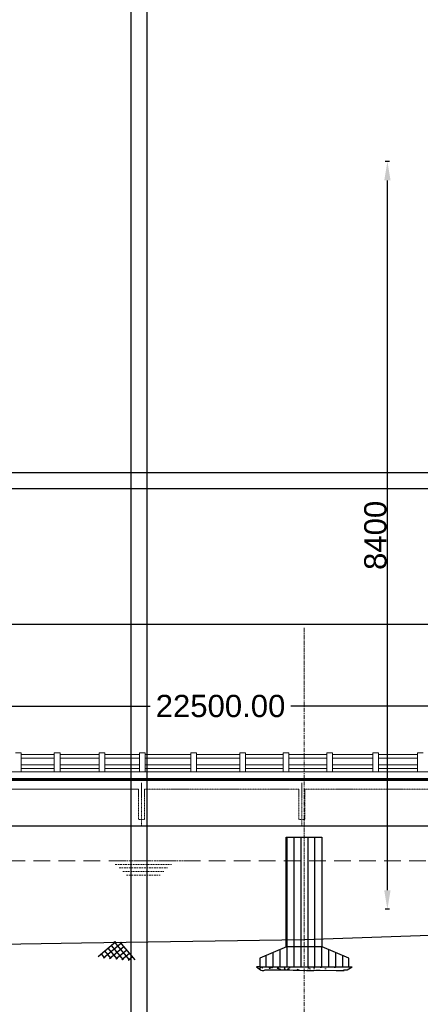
# Model space of a CAD drawing. Header units: inches. Extents: x 4599583 to 15517275, y 2817812 to 28133222499.
# Tile 35 of 95: x 4853412 to 4871409, y 28133021824 to 28133066069. Entities that reach past the tile are written whole.
import ezdxf

# ---------------------------------------------------------------- set-up
doc = ezdxf.new("R2010")
doc.units = ezdxf.units.IN
doc.header["$MEASUREMENT"] = 0
for name, pattern in [('CENTER', [2, 1.25, -0.25, 0.25, -0.25]), ('DASHED', [0.75, 0.5, -0.25]), ('DASHED2', [0.375, 0.25, -0.125]), ('HIDDEN', [0.375, 0.25, -0.125])]:
    doc.linetypes.add(name, pattern=pattern)
for name, color, linetype in [('3', 201, 'Continuous'), ('CENTER', 3, 'CENTER'), ('CHAINAGE', 7, 'Continuous'), ('CHNGE', 31, 'Continuous'), ('DRG', 210, 'Continuous')]:
    doc.layers.add(name, color=color, linetype=linetype)
for name, color, linetype, lineweight in [('CEN', 3, 'CENTER', 13), ('GL', 5, 'Continuous', 30), ('HATCH', 6, 'Continuous', 9), ('PITCH', 8, 'Continuous', 5), ('STR', 7, 'Continuous', 25), ('SYM', 8, 'Continuous', 5)]:
    doc.layers.add(name, color=color, linetype=linetype, lineweight=lineweight)
doc.styles.add('ROMANS', font='arial.ttf')
doc.dimstyles.new('ROMANS', dxfattribs={"dimtxt": 1000, "dimasz": 850, "dimexe": 100, "dimexo": 100, "dimgap": 25, "dimtad": 1, "dimdec": 0, "dimzin": 9, "dimdsep": 46, "dimtxsty": 'ROMANS', "dimcen": 325, "dimclrd": 4, "dimclre": 4, "dimclrt": 6, "dimadec": 0, "dimazin": 0, "dimtfac": 1, "dimtdec": 0, "dimtmove": 0, "dimatfit": 3, "dimfxl": 1, "dimtolj": 1, "dimtzin": 9, "dimarcsym": 0})
doc.dimstyles.new('Standard$0', dxfattribs={"dimtxt": 60, "dimasz": 60, "dimexe": 60, "dimexo": 60, "dimgap": 25, "dimtad": 0, "dimtih": 1, "dimtoh": 1, "dimlfac": -0.001, "dimzin": 0, "dimdsep": 46, "dimtxsty": 'ROMANS', "dimcen": 30, "dimclrd": 256, "dimclre": 256, "dimclrt": 4, "dimadec": 0, "dimazin": 0, "dimtfac": 1, "dimtix": 1, "dimtofl": 0, "dimtmove": 0, "dimatfit": 0, "dimfxl": 1, "dimtolj": 1, "dimtzin": 0, "dimlwd": -1, "dimlwe": -1, "dimarcsym": 0})
pattern_1 = [(90, (-1021760.13, 28133963954.07), (-312.5, 6e-14), [])]

# ---------------------------------------------------------------- blocks, each defined once
blk = doc.blocks.new('*D27')
at = {"layer": 'Defpoints', "color": 0, "transparency": 16777216}
for p in [(4869931, 28133059696), (4874343, 28133059696), (4874343, 28133026097)]:
    blk.add_point(p, dxfattribs=at)
at = {"layer": 'STR', "color": 4, "lineweight": -2, "transparency": 16777216}
for p, q in [((4870031, 28133059696), (4869831, 28133059696)), ((4869931, 28133026947), (4869931, 28133058846)), ((4870031, 28133026097), (4869831, 28133026097))]:
    blk.add_line(p, q, dxfattribs=at)
at = {"layer": 'STR', "color": 4, "transparency": 16777216}
for points in [[(4869789, 28133058846), (4870073, 28133058846), (4869931, 28133059696)], [(4869789, 28133026947), (4870073, 28133026947), (4869931, 28133026097)]]:
    blk.add_solid(points, dxfattribs=at)
at = {"layer": 'STR', "color": 6, "transparency": 16777216, "insert": (4869395, 28133042897), "char_height": 1000, "attachment_point": 5, "rotation": 90, "style": 'ROMANS'}
blk.add_mtext('\\A1;8400', dxfattribs=at)
blk = doc.blocks.new('*D64')
at = {"layer": 'Defpoints', "color": 0, "transparency": 16777216}
for p in [(4896184, 28133038893), (4626184, 28133036143), (4896184, 28133036143)]:
    blk.add_point(p, dxfattribs=at)
at = {"layer": 'DRG', "color": 4, "lineweight": -2, "transparency": 16777216}
for p, q in [((4626184, 28133036193), (4626184, 28133038943)), ((4896184, 28133036193), (4896184, 28133038943)), ((4627134, 28133038893), (4703863, 28133038893)), ((4895234, 28133038893), (4818506, 28133038893))]:
    blk.add_line(p, q, dxfattribs=at)
at = {"layer": 'DRG', "color": 4, "transparency": 16777216}
for points in [[(4627134, 28133039051), (4627134, 28133038734), (4626184, 28133038893)], [(4895234, 28133039051), (4895234, 28133038734), (4896184, 28133038893)]]:
    blk.add_solid(points, dxfattribs=at)
at = {"layer": 'DRG', "color": 6, "transparency": 16777216, "insert": (4761184, 28133038893), "char_height": 1050, "attachment_point": 5, "style": 'ROMANS'}
blk.add_mtext('\\A1;{\\fTimes New Roman|b0|i0|c0|p18;\\H1.4286x;TOTAL LENGTH OF BRIDGE BETWEEN FACE OF DIRT WALLS 270.000 MTS. (12 SPANS @ 22.500 MTS. C/C EACH)}', dxfattribs=at)
blk = doc.blocks.new('*D70')
at = {"layer": 'Defpoints', "color": 0, "transparency": 16777216}
for p in [(4873684, 28133035224), (4851184, 28133033928), (4873684, 28133033928)]:
    blk.add_point(p, dxfattribs=at)
at = {"layer": 'DRG', "color": 4, "lineweight": -2, "transparency": 16777216}
for p, q in [((4851184, 28133033978), (4851184, 28133035274)), ((4852084, 28133035224), (4859275, 28133035224)), ((4872784, 28133035224), (4865594, 28133035224)), ((4873684, 28133033978), (4873684, 28133035274))]:
    blk.add_line(p, q, dxfattribs=at)
at = {"layer": 'DRG', "color": 4, "transparency": 16777216}
for points in [[(4852084, 28133035374), (4852084, 28133035074), (4851184, 28133035224)], [(4872784, 28133035374), (4872784, 28133035074), (4873684, 28133035224)]]:
    blk.add_solid(points, dxfattribs=at)
at = {"layer": 'DRG', "color": 6, "transparency": 16777216, "insert": (4862434, 28133035224), "char_height": 1000, "attachment_point": 5, "style": 'ROMANS'}
blk.add_mtext('\\A1;22500.00', dxfattribs=at)
blk = doc.blocks.new('A$C691546F7')
at = {"layer": 'GL', "color": 71}
for p, q in [((0, 24), (545, 569)), ((181, 0), (749, 569)), ((641, 0), (308, 332)), ((385, 0), (820, 435)), ((846, 0), (411, 435)), ((1050, 0), (481, 569)), ((590, 0), (922, 332)), ((232, 0), (104, 128)), ((436, 0), (206, 230)), ((999, 0), (1127, 128))]:
    blk.add_line(p, q, dxfattribs=at)
for points in [[(1231, 24), (686, 569)], [(794, 0), (1025, 230)]]:
    blk.add_lwpolyline(points, dxfattribs=at)
blk = doc.blocks.new('*D103')
at = {"layer": 'Defpoints', "color": 0, "transparency": 16777216}
for p in [(4869931, 28133059696), (4874343, 28133059696), (4874343, 28133026097)]:
    blk.add_point(p, dxfattribs=at)
at = {"layer": 'STR', "color": 4, "lineweight": -2, "transparency": 16777216}
for p, q in [((4870031, 28133059696), (4869831, 28133059696)), ((4869931, 28133026947), (4869931, 28133058846)), ((4870031, 28133026097), (4869831, 28133026097))]:
    blk.add_line(p, q, dxfattribs=at)
at = {"layer": 'STR', "color": 4, "transparency": 16777216}
for points in [[(4869789, 28133058846), (4870073, 28133058846), (4869931, 28133059696)], [(4869789, 28133026947), (4870073, 28133026947), (4869931, 28133026097)]]:
    blk.add_solid(points, dxfattribs=at)
at = {"layer": 'STR', "color": 6, "transparency": 16777216, "insert": (4869395, 28133042897), "char_height": 1000, "attachment_point": 5, "rotation": 90, "style": 'ROMANS'}
blk.add_mtext('\\A1;8400', dxfattribs=at)
blk = doc.blocks.new('*D162')
at = {"layer": 'Defpoints', "color": 0, "transparency": 16777216}
for p in [(4869931, 28133059696), (4874343, 28133059696), (4874343, 28133026097)]:
    blk.add_point(p, dxfattribs=at)
at = {"layer": 'STR', "color": 4, "lineweight": -2, "transparency": 16777216}
for p, q in [((4870031, 28133059696), (4869831, 28133059696)), ((4869931, 28133026947), (4869931, 28133058846)), ((4870031, 28133026097), (4869831, 28133026097))]:
    blk.add_line(p, q, dxfattribs=at)
at = {"layer": 'STR', "color": 4, "transparency": 16777216}
for points in [[(4869789, 28133058846), (4870073, 28133058846), (4869931, 28133059696)], [(4869789, 28133026947), (4870073, 28133026947), (4869931, 28133026097)]]:
    blk.add_solid(points, dxfattribs=at)
at = {"layer": 'STR', "color": 6, "transparency": 16777216, "insert": (4869395, 28133042897), "char_height": 1000, "attachment_point": 5, "rotation": 90, "style": 'ROMANS'}
blk.add_mtext('\\A1;8400', dxfattribs=at)

msp = doc.modelspace()

# ---------------------------------------------------------------- hatches: boundary and pattern name
at = {"layer": 'CHNGE', "linetype": 'Continuous'}
h = msp.add_hatch(dxfattribs=at)
h.set_pattern_fill('ANSI31', color=8, scale=2500, angle=45, style=0)
h.set_pattern_definition(pattern_1)
h.paths.add_polyline_path([(4866984.369, 28133026579.188), (4866194.369, 28133026657.714), (4866194.369, 28133024405.073), (4866984.369, 28133024405.073)])
h.paths.add_polyline_path([(4866174.369, 28133026659.702), (4865384.369, 28133026738.228), (4865384.369, 28133024405.073), (4866174.369, 28133024405.073)])
h.paths.add_polyline_path([(4866174.369, 28133029329.074), (4865384.369, 28133029329.074), (4865384.369, 28133026738.228), (4866174.369, 28133026659.702)])
h.paths.add_polyline_path([(4866984.369, 28133029329.074), (4866194.369, 28133029329.074), (4866194.369, 28133026657.714), (4866984.369, 28133026579.188)])
h = msp.add_hatch(dxfattribs=at)
h.set_pattern_fill('ANSI31', color=8, scale=2500, angle=45, style=0)
h.set_pattern_definition(pattern_1)
h.paths.add_polyline_path([(4865384.369, 28133026579.188), (4866174.369, 28133026657.714), (4866174.369, 28133024405.073), (4865384.369, 28133024405.073)])
h.paths.add_polyline_path([(4866194.369, 28133026659.702), (4866984.369, 28133026738.228), (4866984.369, 28133024405.073), (4866194.369, 28133024405.073)])
h.paths.add_polyline_path([(4866194.369, 28133029329.074), (4866984.369, 28133029329.074), (4866984.369, 28133026738.228), (4866194.369, 28133026659.702)])
h.paths.add_polyline_path([(4865384.369, 28133029329.074), (4866174.369, 28133029329.074), (4866174.369, 28133026657.714), (4865384.369, 28133026579.188)])
h = msp.add_hatch(dxfattribs=at)
h.set_pattern_fill('ANSI31', color=8, scale=2500, angle=45, style=0)
h.set_pattern_definition(pattern_1)
h.paths.add_polyline_path([(4866184.369, 28133024405.073), (4865394.37, 28133024405.073), (4864194.371, 28133023905.073), (4864194.371, 28133023505.074), (4866184.369, 28133023505.074)])
h.paths.add_polyline_path([(4868194.367, 28133023905.073), (4866994.368, 28133024405.073), (4866184.369, 28133024405.073), (4866184.369, 28133023505.074), (4868194.367, 28133023505.074)])
at = {"layer": 'HATCH', "ltscale": 200}
h = msp.add_hatch(dxfattribs=at)
h.set_pattern_fill('AR-CONC', color=256, scale=79.99992, style=0)
h.set_pattern_definition([(50, (4422160.63, 28133219072.55), (573.80757, -50.20166), [59.99994, -659.99934]), (355, (4422160.63, 28133219072.55), (-111.00096, 601.7531), [47.99995, -527.9995]), (100.4514, (4422208.45, 28133219068.37), (462.80704, 551.5511), [50.9921, -560.9131]), (46.1842, (4422160.6, 28133219232.55), (853.792, -132.4151), [89.9999, -989.999]), (96.6356, (4422231.8, 28133219221.5), (747.7294, 779.2935), [76.4882, -841.3696]), (351.1842, (4422160.6, 28133219232.55), (747.7288, 779.2941), [72, -791.9992]), (21, (4422240.63, 28133219192.55), (477.52516, -322.0948), [59.99994, -659.99934]), (326, (4422240.63, 28133219192.55), (194.6521, 580.11946), [47.99995, -527.9995]), (71.4514, (4422280.4, 28133219165.7), (672.1774, 258.02414), [50.9921, -560.9131]), (37.5, (4422160.63, 28133219072.55), (9.727875, 266.31482), [0, -521.59948, 0, -535.99946, 0, -529.99947]), (7.5, (4422160.63, 28133219072.55), (210.45542, 315.52905), [0, -305.5997, 0, -509.5995, 0, -201.9998]), (327.5, (4421982.23, 28133219072.55), (427.05752, -18.04388), [0, -199.9998, 0, -623.99938, 0, -827.99917]), (317.5, (4421902.23, 28133219072.55), (466.54847, 80.0839), [0, -259.99974, 0, -414.3996, 0, -587.9994])])
h.paths.add_polyline_path([(4868194.367, 28133023505.074), (4866194.369, 28133023505.074), (4866194.369, 28133023348.749), (4866291.653, 28133023346.435), (4866631.423, 28133023346.435), (4866760.248, 28133023353.363), (4866912.797, 28133023360.291), (4867632.875, 28133023339.506), (4867990.897, 28133023339.506), (4867960.887, 28133023353.363), (4867999.481, 28133023367.718), (4868082.183, 28133023368.815), (4868128.067, 28133023371.637)])
h.paths.add_polyline_path([(4866194.369, 28133023505.074), (4864194.371, 28133023505.074), (4864231.554, 28133023370.457), (4864241.835, 28133023353.363), (4864309.006, 28133023346.435), (4864376.178, 28133023346.435), (4864435.861, 28133023374.148), (4865531.826, 28133023374.148), (4865698.244, 28133023353.363), (4866000.421, 28133023353.363), (4866194.369, 28133023348.749)])

# ---------------------------------------------------------------- linework, layer by layer
at = {"layer": '3', "color": 87, "linetype": 'HIDDEN', "lineweight": 5, "ltscale": 50}
for p, q in [((4851884.369, 28133031487.508), (4858719.774, 28133031487.508)), ((4858754.369, 28133031487.508), (4851884.369, 28133031487.508)), ((4858754.369, 28133030122.508), (4858754.369, 28133031487.508)), ((4859014.369, 28133030122.508), (4859014.369, 28133031487.508)), ((4865954.369, 28133031487.508), (4859014.369, 28133031487.508)), ((4865954.369, 28133030122.508), (4865954.369, 28133031487.508)), ((4865954.369, 28133030122.508), (4865954.369, 28133031487.508)), ((4866214.369, 28133030122.508), (4866214.369, 28133031487.508)), ((4872984.369, 28133031487.508), (4866214.369, 28133031487.508)), ((4866214.369, 28133030122.508), (4866214.369, 28133031487.508)), ((4872984.369, 28133031487.508), (4866214.369, 28133031487.508)), ((4859014.369, 28133030122.508), (4858754.369, 28133030122.508)), ((4866214.369, 28133030122.508), (4865954.369, 28133030122.508))]:
    msp.add_line(p, q, dxfattribs=at)
at = {"layer": 'CEN', "ltscale": 150}
msp.add_line((4866184.369, 28133038738.641), (4866184.369, 28133016844.641), dxfattribs=at)
at = {"layer": 'CEN', "ltscale": 10}
for p, q in [((4858884.369, 28133029872.508), (4858884.369, 28133031772.508)), ((4866084.369, 28133029872.508), (4866084.369, 28133031772.508)), ((4866084.369, 28133029872.508), (4866084.369, 28133031772.508))]:
    msp.add_line(p, q, dxfattribs=at)
at = {"layer": 'CENTER', "color": 0, "linetype": 'Continuous'}
for points in [[(4858424.256, 28133213744.234), (5176630.692, 28133213744.234), (5176630.692, 28133006016.324), (4858424.256, 28133006016.324)], [(4858424.256, 28133213744.234), (5176630.692, 28133213744.234), (5176630.692, 28133006016.324), (4858424.256, 28133006016.324)], [(4858424.256, 28133213744.234), (5176630.692, 28133213744.234), (5176630.692, 28133006016.324), (4858424.256, 28133006016.324)], [(4599583.245, 28133045717.461), (4917789.681, 28133045717.461), (4917789.681, 28132837989.552), (4599583.245, 28132837989.552)]]:
    msp.add_lwpolyline(points, close=True, dxfattribs=at)
at = {"layer": 'CHAINAGE', "linetype": 'ByBlock'}
for p, q in [((4851204.369, 28133031897.508), (4873664.369, 28133031897.508)), ((4873664.369, 28133029822.508), (4851204.369, 28133029822.508))]:
    msp.add_line(p, q, dxfattribs=at)
at = {"layer": 'CHNGE', "color": 50}
for points in [[(4859134.88, 28133213033.61), (5175920.068, 28133213033.61), (5175920.068, 28133006726.948), (4859134.88, 28133006726.948)], [(4859134.88, 28133213033.61), (5175920.068, 28133213033.61), (5175920.068, 28133006726.948), (4859134.88, 28133006726.948)], [(4859134.88, 28133213033.61), (5175920.068, 28133213033.61), (5175920.068, 28133006726.948), (4859134.88, 28133006726.948)], [(4600293.869, 28133045006.838), (4917079.057, 28133045006.838), (4917079.057, 28132838700.176), (4600293.869, 28132838700.176)]]:
    msp.add_lwpolyline(points, close=True, dxfattribs=at)
at = {"layer": 'GL', "lineweight": 30}
msp.add_lwpolyline([(4846184.369, 28133024427.508), (4856184.369, 28133024587.508), (4866184.369, 28133024737.508), (4876184.369, 28133025077.508), (4886184.369, 28133025297.508), (4896184.369, 28133028952.508), (4906184.369, 28133029232.508), (4916184.369, 28133029412.508)], dxfattribs=at)
at = {"layer": 'PITCH', "linetype": 'DASHED2', "ltscale": 3000}
msp.add_line((4626784.369, 28133028272.508), (4895584.369, 28133028272.508), dxfattribs=at)
at = {"layer": 'PITCH', "linetype": 'DASHED2', "ltscale": 300}
for p, q in [((4857537.869, 28133028272.508), (4860760.369, 28133028272.508)), ((4857707.244, 28133028112.508), (4860226.994, 28133028112.508)), ((4857876.619, 28133027952.508), (4860057.619, 28133027952.508)), ((4858045.994, 28133027792.508), (4859888.244, 28133027792.508)), ((4858215.369, 28133027632.508), (4859718.869, 28133027632.508))]:
    msp.add_line(p, q, dxfattribs=at)
at = {"layer": 'STR'}
for p, q in [((4648704.369, 28133031972.508), (4896184.369, 28133031972.508)), ((4896164.369, 28133031897.508), (4648704.369, 28133031897.508)), ((4864194.371, 28133023505.074), (4864044.371, 28133023505.074)), ((4868194.367, 28133023505.074), (4868344.367, 28133023505.074))]:
    msp.add_line(p, q, dxfattribs=at)
msp.add_lwpolyline([(4865384.369, 28133029329.074), (4866984.369, 28133029329.074), (4866984.369, 28133024405.073), (4865384.369, 28133024405.073)], close=True, dxfattribs=at)
for points in [[(4865394.37, 28133024405.073), (4864194.371, 28133023905.073), (4864194.371, 28133023505.074), (4868194.367, 28133023505.074), (4868194.367, 28133023905.073), (4866994.368, 28133024405.073), (4865394.37, 28133024405.073)], [(4864044.371, 28133023505.074), (4864231.554, 28133023370.457), (4864241.835, 28133023353.363), (4864241.835, 28133023353.363), (4864309.006, 28133023346.435), (4864376.178, 28133023346.435), (4864435.861, 28133023374.148), (4865531.826, 28133023374.148), (4865698.244, 28133023353.363), (4866000.421, 28133023353.363), (4866291.653, 28133023346.435), (4866631.423, 28133023346.435), (4866760.248, 28133023353.363), (4866912.797, 28133023360.291), (4867632.875, 28133023339.506), (4867990.897, 28133023339.506), (4867990.897, 28133023339.506), (4867990.897, 28133023339.506), (4867990.897, 28133023339.506), (4867960.887, 28133023353.363), (4867999.481, 28133023367.718), (4868082.183, 28133023368.815), (4868128.067, 28133023371.637), (4868344.367, 28133023505.074)]]:
    msp.add_lwpolyline(points, dxfattribs=at)
at = {"layer": 'SYM'}
for p, q in [((4853220.099, 28133033117.508), (4853480.099, 28133033117.508)), ((4853480.099, 28133033117.508), (4853480.099, 28133032272.508)), ((4854963.16, 28133033117.508), (4855223.16, 28133033117.508)), ((4854963.16, 28133033117.508), (4854963.16, 28133032272.508)), ((4855223.16, 28133033117.508), (4855223.16, 28133032272.508)), ((4856978.89, 28133033117.508), (4857238.89, 28133033117.508)), ((4857238.89, 28133033117.508), (4857238.89, 28133032272.508)), ((4858795.79, 28133033117.508), (4859055.79, 28133033117.508)), ((4859055.79, 28133033117.508), (4859055.79, 28133032272.508)), ((4861093.128, 28133033117.508), (4861352.128, 28133033117.508)), ((4861352.128, 28133033117.508), (4861352.128, 28133032272.508)), ((4863295.477, 28133033117.508), (4863555.477, 28133033117.508)), ((4863555.477, 28133033117.508), (4863555.477, 28133032272.508)), ((4865247.743, 28133033117.508), (4865507.743, 28133033117.508)), ((4865507.743, 28133033117.508), (4865507.743, 28133032272.508)), ((4867206.139, 28133033117.508), (4867466.139, 28133033117.508)), ((4867466.139, 28133033117.508), (4867466.139, 28133032272.508)), ((4869275.878, 28133033117.508), (4869535.878, 28133033117.508)), ((4869535.878, 28133033117.508), (4869535.878, 28133032272.508)), ((4871279.188, 28133033117.508), (4871539.188, 28133033117.508)), ((4851204.369, 28133032272.508), (4863230.947, 28133032272.508)), ((4873665.278, 28133032272.508), (4861715.628, 28133032272.508))]:
    msp.add_line(p, q, dxfattribs=at)
at = {"layer": 'SYM', "ltscale": 0.9}
for p, q in [((4856978.89, 28133033117.508), (4856978.89, 28133032272.508)), ((4858795.79, 28133033117.508), (4858795.79, 28133032272.508)), ((4861093.128, 28133033117.508), (4861093.128, 28133032272.508)), ((4863295.477, 28133033117.508), (4863295.477, 28133032272.508)), ((4865247.743, 28133033117.508), (4865247.743, 28133032272.508)), ((4867206.139, 28133033117.508), (4867206.139, 28133032272.508)), ((4869275.878, 28133033117.508), (4869275.878, 28133032272.508)), ((4871279.188, 28133033117.508), (4871279.188, 28133032272.508))]:
    msp.add_line(p, q, dxfattribs=at)
at = {"layer": 'SYM'}
for points in [[(4853480.099, 28133033042.508), (4854963.16, 28133033042.512), (4854963.16, 28133032877.512), (4853480.099, 28133032877.508)], [(4857238.89, 28133033042.508), (4858795.79, 28133033042.512), (4858795.79, 28133032877.512), (4857238.89, 28133032877.508)], [(4859055.79, 28133033042.508), (4861093.128, 28133033042.512), (4861093.128, 28133032877.512), (4859055.79, 28133032877.508)], [(4861352.128, 28133033042.508), (4863295.477, 28133033042.512), (4863295.477, 28133032877.512), (4861352.128, 28133032877.508)], [(4867466.139, 28133033042.508), (4869275.878, 28133033042.512), (4869275.878, 28133032877.512), (4867466.139, 28133032877.508)], [(4869535.878, 28133033042.508), (4871279.188, 28133033042.512), (4871279.188, 28133032877.512), (4869535.878, 28133032877.508)], [(4853480.099, 28133032587.508), (4854963.16, 28133032587.512), (4854963.16, 28133032422.512), (4853480.099, 28133032422.508)], [(4857238.89, 28133032587.508), (4858795.79, 28133032587.512), (4858795.79, 28133032422.512), (4857238.89, 28133032422.508)], [(4859055.79, 28133032587.508), (4861093.128, 28133032587.512), (4861093.128, 28133032422.512), (4859055.79, 28133032422.508)], [(4861352.128, 28133032587.508), (4863295.477, 28133032587.512), (4863295.477, 28133032422.512), (4861352.128, 28133032422.508)], [(4867466.139, 28133032587.508), (4869275.878, 28133032587.512), (4869275.878, 28133032422.512), (4867466.139, 28133032422.508)], [(4869535.878, 28133032587.508), (4871279.188, 28133032587.512), (4871279.188, 28133032422.512), (4869535.878, 28133032422.508)]]:
    msp.add_lwpolyline(points, close=True, dxfattribs=at)
for points in [[(4855223.16, 28133033042.508), (4856978.89, 28133033042.512), (4856978.89, 28133032877.512), (4855223.16, 28133032877.508)], [(4865247.743, 28133032877.51), (4863555.477, 28133032877.508), (4863555.477, 28133033042.508), (4865247.743, 28133033042.51)], [(4865507.743, 28133033042.51), (4867206.139, 28133033042.512), (4867206.139, 28133032877.512), (4865507.743, 28133032877.51)], [(4855223.16, 28133032587.508), (4856978.89, 28133032587.512), (4856978.89, 28133032422.512), (4855223.16, 28133032422.508)], [(4865247.743, 28133032422.51), (4863555.477, 28133032422.508), (4863555.477, 28133032587.508), (4865247.743, 28133032587.51)], [(4865507.743, 28133032587.51), (4867206.139, 28133032587.512), (4867206.139, 28133032422.512), (4865507.743, 28133032422.51)]]:
    msp.add_lwpolyline(points, dxfattribs=at)

# ---------------------------------------------------------------- block references
at = {"layer": 'PITCH', "linetype": 'DASHED', "ltscale": 25, "xscale": 1.364999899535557, "yscale": 1.365001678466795, "zscale": 1.36499999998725, "rotation": 354.8885439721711}
msp.add_blockref('A$C691546F7', (4856927.324, 28133023932.783), dxfattribs=at)

# ---------------------------------------------------------------- dimensions: what is measured, and where the dimension line sits
at = {"layer": 'DRG'}
dim = msp.add_linear_dim(base=(4896184.369, 28133038892.582), p1=(4626184.369, 28133036142.582), p2=(4896184.369, 28133036142.582), text='{\\fTimes New Roman|b0|i0|c0|p18;\\H1.4286x;TOTAL LENGTH OF BRIDGE BETWEEN FACE OF DIRT WALLS 270.000 MTS. (12 SPANS @ 22.500 MTS. C/C EACH)}', dimstyle='Standard$0', override={"dimscale": 1, "dimtxt": 1050, "dimasz": 950, "dimexe": 50, "dimexo": 50, "dimgap": 300, "dimtoh": 0, "dimtxsty": 'ROMANS', "dimsah": 1, "dimcen": 0.09, "dimdle": 0, "dimclrd": 4, "dimclre": 4, "dimclrt": 6, "dimtm": 0, "dimlwd": 65534, "dimlwe": 65534}, dxfattribs=at)
dim.commit()
dim.dimension.update_dxf_attribs({"geometry": '*D64', "text_midpoint": (4761184.369, 28133038892.582)})
dim = msp.add_linear_dim(base=(4873684.369, 28133035223.98), p1=(4851184.369, 28133033927.676), p2=(4873684.369, 28133033927.676), angle=180, dimstyle='Standard$0', override={"dimscale": 1, "dimtxt": 1000, "dimasz": 900, "dimexe": 50, "dimexo": 50, "dimgap": 300, "dimtoh": 0, "dimtxsty": 'ROMANS', "dimsah": 1, "dimcen": 0.09, "dimdle": 0, "dimclrd": 4, "dimclre": 4, "dimclrt": 6, "dimtm": 0, "dimlwd": 65534, "dimlwe": 65534}, dxfattribs=at)
dim.commit()
dim.dimension.update_dxf_attribs({"geometry": '*D70', "text_midpoint": (4862434.369, 28133035223.98)})
at = {"layer": 'STR', "color": 1}
for picture in ['*D27', '*D103', '*D162']:
    dim = msp.add_linear_dim(base=(4869930.833, 28133059696.478), p1=(4874343.344, 28133026096.814), p2=(4874343.344, 28133059696.478), angle=90, dimstyle='ROMANS', override={"dimlfac": 0.25, "dimfxl": 100, "dimfxlon": 1}, dxfattribs=at)
    dim.commit()
    dim.dimension.update_dxf_attribs({"geometry": picture, "text_midpoint": (4869395.26, 28133042896.646)})

doc.saveas('drawing.dxf')
